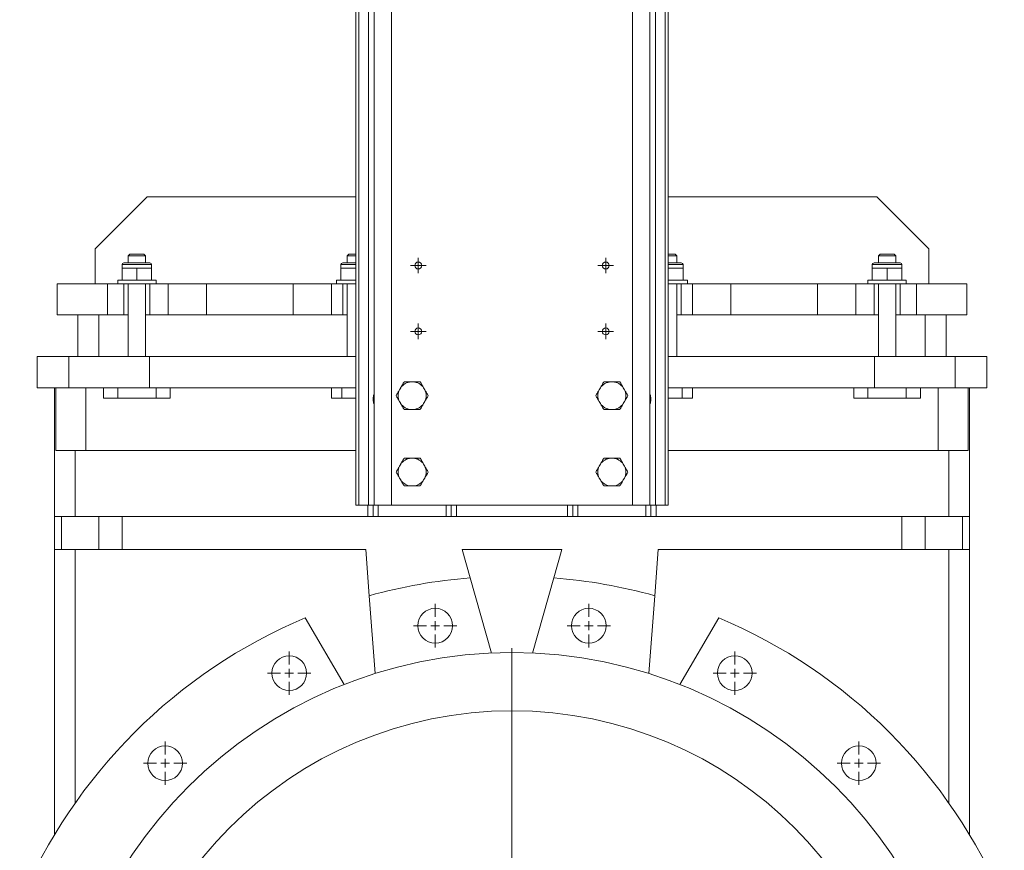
# Model space of a CAD drawing. Header units: millimetres. Extents: x -692 to 531, y -80 to 2308.
# Tile 2 of 7: x -692 to -125, y 860 to 1338. Entities that reach past the tile are written whole.
import ezdxf

# ---------------------------------------------------------------- set-up
doc = ezdxf.new("R2010")
doc.units = ezdxf.units.MM

# ---------------------------------------------------------------- blocks, each defined once
blk = doc.blocks.new('SW_CENTERMARKSYMBOL_0')
at = {"color": 0, "linetype": 'Continuous', "lineweight": 0}
for p, q in [((0, 5), (0, 266)), ((-5, 0), (-266, 0)), ((0, 0), (-2.5, 0)), ((0, 0), (0, 2.5)), ((0, 0), (0, -2.5)), ((0, 0), (2.5, 0)), ((5, 0), (266, 0)), ((0, -5), (0, -266))]:
    blk.add_line(p, q, dxfattribs=at)
blk = doc.blocks.new('SW_CENTERMARKSYMBOL_1')
at = {"color": 0, "linetype": 'Continuous', "lineweight": 0}
for p, q in [((0, 5), (0, 12.5)), ((-5, 0), (-12.5, 0)), ((0, 0), (-2.5, 0)), ((0, 0), (0, 2.5)), ((0, 0), (0, -2.5)), ((0, 0), (2.5, 0)), ((5, 0), (12.5, 0)), ((0, -5), (0, -12.5))]:
    blk.add_line(p, q, dxfattribs=at)
blk = doc.blocks.new('SW_CENTERMARKSYMBOL_2')
at = {"color": 0, "linetype": 'Continuous', "lineweight": 0}
for p, q in [((0, 5), (0, 12.5)), ((-5, 0), (-12.5, 0)), ((0, 0), (-2.5, 0)), ((0, 0), (0, 2.5)), ((0, 0), (0, -2.5)), ((0, 0), (2.5, 0)), ((5, 0), (12.5, 0)), ((0, -5), (0, -12.5))]:
    blk.add_line(p, q, dxfattribs=at)
blk = doc.blocks.new('SW_CENTERMARKSYMBOL_3')
at = {"color": 0, "linetype": 'Continuous', "lineweight": 0}
for p, q in [((0, 5), (0, 12.5)), ((-5, 0), (-12.5, 0)), ((0, 0), (-2.5, 0)), ((0, 0), (0, 2.5)), ((0, 0), (0, -2.5)), ((0, 0), (2.5, 0)), ((5, 0), (12.5, 0)), ((0, -5), (0, -12.5))]:
    blk.add_line(p, q, dxfattribs=at)
blk = doc.blocks.new('SW_CENTERMARKSYMBOL_5')
at = {"color": 0, "linetype": 'Continuous', "lineweight": 0}
for p, q in [((0, 5), (0, 12.5)), ((-5, 0), (-12.5, 0)), ((0, 0), (-2.5, 0)), ((0, 0), (0, 2.5)), ((0, 0), (0, -2.5)), ((0, 0), (2.5, 0)), ((5, 0), (12.5, 0)), ((0, -5), (0, -12.5))]:
    blk.add_line(p, q, dxfattribs=at)
blk = doc.blocks.new('SW_CENTERMARKSYMBOL_6')
at = {"color": 0, "linetype": 'Continuous', "lineweight": 0}
for p, q in [((0, 5), (0, 12.5)), ((-5, 0), (-12.5, 0)), ((0, 0), (-2.5, 0)), ((0, 0), (0, 2.5)), ((0, 0), (0, -2.5)), ((0, 0), (2.5, 0)), ((5, 0), (12.5, 0)), ((0, -5), (0, -12.5))]:
    blk.add_line(p, q, dxfattribs=at)
blk = doc.blocks.new('SW_CENTERMARKSYMBOL_7')
at = {"color": 0, "linetype": 'Continuous', "lineweight": 0}
for p, q in [((0, 5), (0, 12.5)), ((-5, 0), (-12.5, 0)), ((0, 0), (-2.5, 0)), ((0, 0), (0, 2.5)), ((0, 0), (0, -2.5)), ((0, 0), (2.5, 0)), ((5, 0), (12.5, 0)), ((0, -5), (0, -12.5))]:
    blk.add_line(p, q, dxfattribs=at)
blk = doc.blocks.new('SW_CENTERMARKSYMBOL_15')
at = {"color": 0, "linetype": 'Continuous', "lineweight": 0}
for p, q in [((-2.5, 0), (-4.5, 0)), ((0, 0), (-2.5, 0)), ((0, 2.5), (0, 4.5)), ((0, 0), (0, 2.5)), ((0, 0), (0, -2.5)), ((0, 0), (2.5, 0)), ((2.5, 0), (4.5, 0)), ((0, -2.5), (0, -4.5))]:
    blk.add_line(p, q, dxfattribs=at)
blk = doc.blocks.new('SW_CENTERMARKSYMBOL_16')
at = {"color": 0, "linetype": 'Continuous', "lineweight": 0}
for p, q in [((-2.5, 0), (-4.5, 0)), ((0, 0), (-2.5, 0)), ((0, 2.5), (0, 4.5)), ((0, 0), (0, 2.5)), ((0, 0), (0, -2.5)), ((0, 0), (2.5, 0)), ((2.5, 0), (4.5, 0)), ((0, -2.5), (0, -4.5))]:
    blk.add_line(p, q, dxfattribs=at)
blk = doc.blocks.new('SW_CENTERMARKSYMBOL_21')
at = {"color": 0, "linetype": 'Continuous', "lineweight": 0}
for p, q in [((-2.5, 0), (-4.5, 0)), ((0, 0), (-2.5, 0)), ((0, 2.5), (0, 4.5)), ((0, 0), (0, 2.5)), ((0, 0), (0, -2.5)), ((0, 0), (2.5, 0)), ((2.5, 0), (4.5, 0)), ((0, -2.5), (0, -4.5))]:
    blk.add_line(p, q, dxfattribs=at)
blk = doc.blocks.new('SW_CENTERMARKSYMBOL_22')
at = {"color": 0, "linetype": 'Continuous', "lineweight": 0}
for p, q in [((-2.5, 0), (-4.5, 0)), ((0, 0), (-2.5, 0)), ((0, 2.5), (0, 4.5)), ((0, 0), (0, 2.5)), ((0, 0), (0, -2.5)), ((0, 0), (2.5, 0)), ((2.5, 0), (4.5, 0)), ((0, -2.5), (0, -4.5))]:
    blk.add_line(p, q, dxfattribs=at)

msp = doc.modelspace()

# ---------------------------------------------------------------- linework, layer by layer
at = {"color": 7, "linetype": 'Continuous', "lineweight": 15}
for p, q in [((-498.3, 1742.61), (-498.3, 1058.61)), ((-496.43, 1742.61), (-496.43, 1058.61)), ((-490.94, 1742.61), (-490.94, 1058.61)), ((-487.61, 1742.61), (-487.61, 1058.61)), ((-477.64, 1742.61), (-477.64, 1058.61)), ((-338.96, 1742.61), (-338.96, 1058.61)), ((-328.98, 1742.61), (-328.98, 1058.61)), ((-325.66, 1742.61), (-325.66, 1058.61)), ((-320.17, 1742.61), (-320.17, 1058.61)), ((-318.3, 1742.61), (-318.3, 1058.61)), ((-618.3, 1236.11), (-648.3, 1206.11)), ((-618.3, 1236.11), (-498.3, 1236.11)), ((-318.3, 1236.11), (-198.3, 1236.11)), ((-168.3, 1206.11), (-198.3, 1236.11)), ((-648.3, 1186.11), (-648.3, 1206.11)), ((-628.3, 1203.11), (-629.3, 1202.11)), ((-629.3, 1202.11), (-629.3, 1198.11)), ((-624.3, 1202.11), (-629.3, 1202.11)), ((-628.3, 1203.11), (-624.3, 1203.11)), ((-624.3, 1203.11), (-620.3, 1203.11)), ((-619.3, 1202.11), (-624.3, 1202.11)), ((-619.3, 1202.11), (-620.3, 1203.11)), ((-619.3, 1198.11), (-619.3, 1202.11)), ((-502.3, 1203.11), (-503.3, 1202.11)), ((-503.3, 1202.11), (-503.3, 1198.11)), ((-498.3, 1202.11), (-503.3, 1202.11)), ((-502.3, 1203.11), (-498.3, 1203.11)), ((-318.3, 1203.11), (-314.3, 1203.11)), ((-313.3, 1202.11), (-318.3, 1202.11)), ((-313.3, 1202.11), (-314.3, 1203.11)), ((-313.3, 1198.11), (-313.3, 1202.11)), ((-196.3, 1203.11), (-197.3, 1202.11)), ((-197.3, 1202.11), (-197.3, 1198.11)), ((-192.3, 1202.11), (-197.3, 1202.11)), ((-196.3, 1203.11), (-192.3, 1203.11)), ((-192.3, 1203.11), (-188.3, 1203.11)), ((-187.3, 1202.11), (-192.3, 1202.11)), ((-187.3, 1202.11), (-188.3, 1203.11)), ((-187.3, 1198.11), (-187.3, 1202.11)), ((-168.3, 1186.11), (-168.3, 1206.11)), ((-632.8, 1197.11), (-632.8, 1195.11)), ((-631.8, 1198.11), (-624.3, 1198.11)), ((-624.3, 1198.11), (-616.8, 1198.11)), ((-615.8, 1195.11), (-615.8, 1197.11)), ((-506.8, 1197.11), (-506.8, 1195.11)), ((-505.8, 1198.11), (-498.3, 1198.11)), ((-318.3, 1198.11), (-310.8, 1198.11)), ((-309.8, 1195.11), (-309.8, 1197.11)), ((-200.8, 1197.11), (-200.8, 1195.11)), ((-199.8, 1198.11), (-192.3, 1198.11)), ((-192.3, 1198.11), (-184.8, 1198.11)), ((-183.8, 1195.11), (-183.8, 1197.11)), ((-632.8, 1195.11), (-632.8, 1188.11)), ((-632.8, 1195.11), (-628.55, 1195.11)), ((-628.55, 1195.11), (-624.3, 1195.11)), ((-624.3, 1195.11), (-624.3, 1188.11)), ((-624.3, 1195.11), (-620.05, 1195.11)), ((-620.05, 1195.11), (-615.8, 1195.11)), ((-615.8, 1195.11), (-615.8, 1188.11)), ((-506.8, 1195.11), (-506.8, 1188.11)), ((-506.8, 1195.11), (-502.55, 1195.11)), ((-502.55, 1195.11), (-498.3, 1195.11)), ((-314.05, 1195.11), (-318.3, 1195.11)), ((-309.8, 1195.11), (-314.05, 1195.11)), ((-309.8, 1195.11), (-309.8, 1188.11)), ((-200.8, 1195.11), (-200.8, 1188.11)), ((-196.55, 1195.11), (-200.8, 1195.11)), ((-192.3, 1195.11), (-196.55, 1195.11)), ((-192.3, 1195.11), (-192.3, 1188.11)), ((-188.05, 1195.11), (-192.3, 1195.11)), ((-183.8, 1195.11), (-188.05, 1195.11)), ((-183.8, 1195.11), (-183.8, 1188.11)), ((-670.3, 1186.11), (-670.3, 1168.11)), ((-670.3, 1186.11), (-641.3, 1186.11)), ((-641.3, 1186.11), (-641.3, 1168.11)), ((-641.3, 1186.11), (-631.8, 1186.11)), ((-635.3, 1188.11), (-635.3, 1186.11)), ((-635.3, 1188.11), (-624.3, 1188.11)), ((-631.8, 1186.11), (-631.8, 1168.11)), ((-631.8, 1186.11), (-616.8, 1186.11)), ((-629.3, 1186.11), (-629.3, 1144.11)), ((-624.3, 1188.11), (-613.3, 1188.11)), ((-619.3, 1144.11), (-619.3, 1186.11)), ((-616.8, 1186.11), (-616.8, 1168.11)), ((-616.8, 1186.11), (-606.3, 1186.11)), ((-613.3, 1186.11), (-613.3, 1188.11)), ((-606.3, 1186.11), (-606.3, 1168.11)), ((-606.3, 1186.11), (-584.3, 1186.11)), ((-584.3, 1186.11), (-584.3, 1168.11)), ((-584.3, 1186.11), (-534.3, 1186.11)), ((-534.3, 1186.11), (-534.3, 1168.11)), ((-534.3, 1186.11), (-512.3, 1186.11)), ((-512.3, 1186.11), (-512.3, 1168.11)), ((-512.3, 1186.11), (-505.8, 1186.11)), ((-509.3, 1188.11), (-509.3, 1186.11)), ((-509.3, 1188.11), (-498.3, 1188.11)), ((-505.8, 1186.11), (-505.8, 1168.11)), ((-505.8, 1186.11), (-498.3, 1186.11)), ((-503.3, 1186.11), (-503.3, 1144.11)), ((-307.3, 1188.11), (-318.3, 1188.11)), ((-310.8, 1186.11), (-318.3, 1186.11)), ((-313.3, 1144.11), (-313.3, 1186.11)), ((-310.8, 1186.11), (-310.8, 1168.11)), ((-310.8, 1186.11), (-304.3, 1186.11)), ((-307.3, 1186.11), (-307.3, 1188.11)), ((-304.3, 1186.11), (-304.3, 1168.11)), ((-304.3, 1186.11), (-282.3, 1186.11)), ((-282.3, 1186.11), (-282.3, 1168.11)), ((-282.3, 1186.11), (-232.3, 1186.11)), ((-232.3, 1186.11), (-232.3, 1168.11)), ((-232.3, 1186.11), (-210.3, 1186.11)), ((-210.3, 1186.11), (-210.3, 1168.11)), ((-210.3, 1186.11), (-199.8, 1186.11)), ((-203.3, 1188.11), (-203.3, 1186.11)), ((-192.3, 1188.11), (-203.3, 1188.11)), ((-199.8, 1186.11), (-199.8, 1168.11)), ((-184.8, 1186.11), (-199.8, 1186.11)), ((-197.3, 1186.11), (-197.3, 1144.11)), ((-181.3, 1188.11), (-192.3, 1188.11)), ((-187.3, 1144.11), (-187.3, 1186.11)), ((-184.8, 1186.11), (-184.8, 1168.11)), ((-184.8, 1186.11), (-175.3, 1186.11)), ((-181.3, 1186.11), (-181.3, 1188.11)), ((-175.3, 1186.11), (-175.3, 1168.11)), ((-175.3, 1186.11), (-146.3, 1186.11)), ((-146.3, 1186.11), (-146.3, 1168.11)), ((-670.3, 1168.11), (-641.3, 1168.11)), ((-658.3, 1168.11), (-658.3, 1144.11)), ((-646.3, 1168.11), (-646.3, 1144.11)), ((-641.3, 1168.11), (-631.8, 1168.11)), ((-631.8, 1168.11), (-629.3, 1168.11)), ((-619.3, 1168.11), (-616.8, 1168.11)), ((-616.8, 1168.11), (-606.3, 1168.11)), ((-606.3, 1168.11), (-584.3, 1168.11)), ((-584.3, 1168.11), (-534.3, 1168.11)), ((-534.3, 1168.11), (-512.3, 1168.11)), ((-512.3, 1168.11), (-505.8, 1168.11)), ((-505.8, 1168.11), (-503.3, 1168.11)), ((-313.3, 1168.11), (-310.8, 1168.11)), ((-310.8, 1168.11), (-304.3, 1168.11)), ((-304.3, 1168.11), (-282.3, 1168.11)), ((-282.3, 1168.11), (-232.3, 1168.11)), ((-232.3, 1168.11), (-210.3, 1168.11)), ((-210.3, 1168.11), (-199.8, 1168.11)), ((-199.8, 1168.11), (-197.3, 1168.11)), ((-187.3, 1168.11), (-184.8, 1168.11)), ((-184.8, 1168.11), (-175.3, 1168.11)), ((-175.3, 1168.11), (-146.3, 1168.11)), ((-170.3, 1168.11), (-170.3, 1144.11)), ((-158.3, 1168.11), (-158.3, 1144.11)), ((-681.8, 1126.11), (-681.8, 1144.11)), ((-681.8, 1144.11), (-663.52, 1144.11)), ((-663.52, 1126.11), (-663.52, 1144.11)), ((-663.52, 1144.11), (-617.05, 1144.11)), ((-617.05, 1126.11), (-617.05, 1144.11)), ((-617.05, 1144.11), (-498.3, 1144.11)), ((-318.3, 1144.11), (-199.55, 1144.11)), ((-199.55, 1126.11), (-199.55, 1144.11)), ((-199.55, 1144.11), (-153.08, 1144.11)), ((-153.08, 1126.11), (-153.08, 1144.11)), ((-153.08, 1144.11), (-134.8, 1144.11)), ((-134.8, 1126.11), (-134.8, 1144.11)), ((-465.16, 1129.62), (-466.44, 1129.62)), ((-350.16, 1129.62), (-351.44, 1129.62)), ((-681.8, 1126.11), (-663.52, 1126.11)), ((-671.8, 868.62), (-671.8, 1126.11)), ((-671, 1090.11), (-671, 1126.11)), ((-663.52, 1126.11), (-635.18, 1126.11)), ((-653.8, 1090.11), (-653.8, 1126.11)), ((-643.48, 1120.11), (-643.48, 1126.11)), ((-635.33, 1120.11), (-635.33, 1126.11)), ((-621.51, 1126.11), (-635.18, 1126.11)), ((-621.51, 1126.11), (-617.05, 1126.11)), ((-617.05, 1126.11), (-498.3, 1126.11)), ((-613.27, 1120.11), (-613.27, 1126.11)), ((-605.11, 1120.11), (-605.11, 1126.11)), ((-512.3, 1120.11), (-512.3, 1126.11)), ((-506.3, 1120.11), (-506.3, 1126.11)), ((-472.41, 1126.17), (-473.05, 1125.06)), ((-458.55, 1125.06), (-459.19, 1126.17)), ((-357.41, 1126.17), (-358.05, 1125.06)), ((-343.55, 1125.06), (-344.19, 1126.17)), ((-318.3, 1126.11), (-199.55, 1126.11)), ((-310.3, 1120.11), (-310.3, 1126.11)), ((-304.3, 1120.11), (-304.3, 1126.11)), ((-211.48, 1120.11), (-211.48, 1126.11)), ((-203.33, 1120.11), (-203.33, 1126.11)), ((-199.55, 1126.11), (-195.08, 1126.11)), ((-181.42, 1126.11), (-195.08, 1126.11)), ((-181.42, 1126.11), (-153.08, 1126.11)), ((-181.27, 1120.11), (-181.27, 1126.11)), ((-173.11, 1120.11), (-173.11, 1126.11)), ((-162.8, 1090.11), (-162.8, 1126.11)), ((-153.08, 1126.11), (-134.8, 1126.11)), ((-145.6, 1126.11), (-145.6, 1090.11)), ((-144.8, 868.62), (-144.8, 1126.11)), ((-635.33, 1120.11), (-643.48, 1120.11)), ((-613.27, 1120.11), (-635.33, 1120.11)), ((-605.11, 1120.11), (-613.27, 1120.11)), ((-506.3, 1120.11), (-512.3, 1120.11)), ((-498.3, 1120.11), (-506.3, 1120.11)), ((-473.05, 1118.17), (-472.41, 1117.06)), ((-459.19, 1117.06), (-458.55, 1118.17)), ((-358.05, 1118.17), (-357.41, 1117.06)), ((-344.19, 1117.06), (-343.55, 1118.17)), ((-310.3, 1120.11), (-318.3, 1120.11)), ((-304.3, 1120.11), (-310.3, 1120.11)), ((-203.33, 1120.11), (-211.48, 1120.11)), ((-181.27, 1120.11), (-203.33, 1120.11)), ((-173.11, 1120.11), (-181.27, 1120.11)), ((-466.44, 1113.61), (-465.16, 1113.61)), ((-351.44, 1113.61), (-350.16, 1113.61)), ((-653.8, 1090.11), (-671, 1090.11)), ((-659.8, 1052.11), (-659.8, 1090.11)), ((-498.3, 1090.11), (-653.8, 1090.11)), ((-162.8, 1090.11), (-318.3, 1090.11)), ((-145.6, 1090.11), (-162.8, 1090.11)), ((-156.8, 1052.11), (-156.8, 1090.11)), ((-465.16, 1085.62), (-466.44, 1085.62)), ((-350.16, 1085.62), (-351.44, 1085.62)), ((-472.41, 1082.17), (-473.05, 1081.06)), ((-458.55, 1081.06), (-459.19, 1082.17)), ((-357.41, 1082.17), (-358.05, 1081.06)), ((-343.55, 1081.06), (-344.19, 1082.17)), ((-473.05, 1074.17), (-472.41, 1073.06)), ((-459.19, 1073.06), (-458.55, 1074.17)), ((-358.05, 1074.17), (-357.41, 1073.06)), ((-344.19, 1073.06), (-343.55, 1074.17)), ((-466.44, 1069.61), (-465.16, 1069.61)), ((-351.44, 1069.61), (-350.16, 1069.61)), ((-498.3, 1058.61), (-496.43, 1058.61)), ((-496.43, 1058.61), (-490.94, 1058.61)), ((-490.94, 1058.61), (-487.61, 1058.61)), ((-488.3, 1052.11), (-488.3, 1058.61)), ((-487.61, 1058.61), (-477.64, 1058.61)), ((-485.3, 1052.11), (-485.3, 1058.61)), ((-477.64, 1058.61), (-338.96, 1058.61)), ((-446.3, 1052.11), (-446.3, 1058.61)), ((-443.3, 1052.11), (-443.3, 1058.61)), ((-373.3, 1052.11), (-373.3, 1058.61)), ((-370.3, 1052.11), (-370.3, 1058.61)), ((-338.96, 1058.61), (-328.98, 1058.61)), ((-331.3, 1052.11), (-331.3, 1058.61)), ((-328.98, 1058.61), (-325.66, 1058.61)), ((-328.3, 1052.11), (-328.3, 1058.61)), ((-325.66, 1058.61), (-320.17, 1058.61)), ((-320.17, 1058.61), (-318.3, 1058.61)), ((-671.8, 1033.11), (-671.8, 1052.11)), ((-667.7, 1052.11), (-671.8, 1052.11)), ((-667.7, 1033.11), (-667.7, 1052.11)), ((-646.16, 1052.11), (-667.7, 1052.11)), ((-646.16, 1033.11), (-646.16, 1052.11)), ((-632.73, 1052.11), (-646.16, 1052.11)), ((-632.73, 1033.11), (-632.73, 1052.11)), ((-488.3, 1052.11), (-632.73, 1052.11)), ((-485.3, 1052.11), (-488.3, 1052.11)), ((-446.3, 1052.11), (-485.3, 1052.11)), ((-443.3, 1052.11), (-446.3, 1052.11)), ((-373.3, 1052.11), (-443.3, 1052.11)), ((-370.3, 1052.11), (-373.3, 1052.11)), ((-331.3, 1052.11), (-370.3, 1052.11)), ((-328.3, 1052.11), (-331.3, 1052.11)), ((-183.87, 1052.11), (-328.3, 1052.11)), ((-183.87, 1033.11), (-183.87, 1052.11)), ((-170.43, 1052.11), (-183.87, 1052.11)), ((-170.43, 1033.11), (-170.43, 1052.11)), ((-148.9, 1052.11), (-170.43, 1052.11)), ((-148.9, 1033.11), (-148.9, 1052.11)), ((-144.8, 1052.11), (-148.9, 1052.11)), ((-144.8, 1033.11), (-144.8, 1052.11)), ((-667.7, 1033.11), (-671.8, 1033.11)), ((-646.16, 1033.11), (-667.7, 1033.11)), ((-659.8, 887.04), (-659.8, 1033.11)), ((-632.73, 1033.11), (-646.16, 1033.11)), ((-492.49, 1033.11), (-632.73, 1033.11)), ((-492.49, 1033.11), (-490.5, 1006.42)), ((-379.57, 1033.11), (-437.03, 1033.11)), ((-432.4, 1016.67), (-437.03, 1033.11)), ((-379.57, 1033.11), (-384.2, 1016.67)), ((-326.1, 1006.42), (-324.11, 1033.11)), ((-183.87, 1033.11), (-324.11, 1033.11)), ((-170.43, 1033.11), (-183.87, 1033.11)), ((-148.9, 1033.11), (-170.43, 1033.11)), ((-156.8, 887.04), (-156.8, 1033.11)), ((-144.8, 1033.11), (-148.9, 1033.11)), ((-420.19, 973.35), (-432.4, 1016.67)), ((-384.2, 1016.67), (-396.41, 973.35)), ((-490.5, 1006.42), (-487.16, 961.54)), ((-329.44, 961.54), (-326.1, 1006.42)), ((-504.94, 955.25), (-527.4, 993.61)), ((-289.2, 993.61), (-311.65, 955.25))]:
    msp.add_line(p, q, dxfattribs=at)
at = {"color": 8, "linetype": 'Continuous', "lineweight": 15}
for p, q in [((-624.3, 1197.11), (-632.8, 1197.11)), ((-615.8, 1197.11), (-624.3, 1197.11)), ((-498.3, 1197.11), (-506.8, 1197.11)), ((-309.8, 1197.11), (-318.3, 1197.11)), ((-192.3, 1197.11), (-200.8, 1197.11)), ((-183.8, 1197.11), (-192.3, 1197.11)), ((-491.3, 1052.11), (-491.3, 1058.61)), ((-440.3, 1052.11), (-440.3, 1058.61)), ((-376.3, 1052.11), (-376.3, 1058.61)), ((-325.3, 1052.11), (-325.3, 1058.61))]:
    msp.add_line(p, q, dxfattribs=at)
at = {"color": 7, "linetype": 'Continuous', "lineweight": 15}
for centre, radius in [((-462.3, 1196.61), 2), ((-354.3, 1196.61), 2), ((-462.3, 1158.61), 2), ((-354.3, 1158.61), 2), ((-452.49, 989.14), 10), ((-364.11, 989.14), 10), ((-408.3, 710.11), 263.5), ((-536.55, 961.82), 10), ((-280.05, 961.82), 10), ((-408.3, 710.11), 230), ((-608.06, 909.87), 10), ((-208.54, 909.87), 10)]:
    msp.add_circle(centre, radius, dxfattribs=at)
for centre, radius, start, end in [((-631.8, 1197.11), 1, 90, 180), ((-616.8, 1197.11), 1, 0, 90), ((-505.8, 1197.11), 1, 90, 180), ((-310.8, 1197.11), 1, 0, 90), ((-199.8, 1197.11), 1, 90, 180), ((-184.8, 1197.11), 1, 0, 90), ((-465.8, 1121.61), 8.03, 94.5671, 145.4329), ((-465.8, 1121.61), 8.03, 34.5671, 85.4329), ((-350.8, 1121.61), 8.03, 94.5671, 145.4329), ((-350.8, 1121.61), 8.03, 34.5671, 85.4329), ((-465.8, 1121.61), 8.03, 154.5671, 205.4329), ((-465.8, 1121.61), 8.03, 334.5671, 25.4329), ((-350.8, 1121.61), 8.03, 154.5671, 205.4329), ((-350.8, 1121.61), 8.03, 334.5671, 25.4329), ((-465.8, 1121.61), 8.03, 214.5671, 265.4329), ((-465.8, 1121.61), 8.03, 274.5671, 325.4329), ((-350.8, 1121.61), 8.03, 214.5671, 265.4329), ((-350.8, 1121.61), 8.03, 274.5671, 325.4329), ((-465.8, 1077.61), 8.03, 94.5671, 145.4329), ((-465.8, 1077.61), 8.03, 34.5671, 85.4329), ((-350.8, 1077.61), 8.03, 94.5671, 145.4329), ((-350.8, 1077.61), 8.03, 34.5671, 85.4329), ((-465.8, 1077.61), 8.03, 154.5671, 205.4329), ((-465.8, 1077.61), 8.03, 334.5671, 25.4329), ((-350.8, 1077.61), 8.03, 154.5671, 205.4329), ((-350.8, 1077.61), 8.03, 334.5671, 25.4329), ((-465.8, 1077.61), 8.03, 214.5671, 265.4329), ((-465.8, 1077.61), 8.03, 274.5671, 325.4329), ((-350.8, 1077.61), 8.03, 214.5671, 265.4329), ((-350.8, 1077.61), 8.03, 274.5671, 325.4329), ((-408.3, 710.11), 307.5, 94.4949, 105.5051), ((-408.3, 710.11), 307.5, 74.4949, 85.5051), ((-408.3, 710.11), 307.5, 112.7871, 157.2129), ((-408.3, 710.11), 307.5, 22.7871, 67.2129)]:
    msp.add_arc(centre, radius, start, end, dxfattribs=at)
for centre in [(-488.01, 1119.61), (-328.59, 1119.61)]:
    msp.add_ellipse(centre, major_axis=(0, 2.5), ratio=0.069927, dxfattribs=at)
for points in [[(-472.41, 1126.17), (-472.07, 1126.75), (-471.74, 1127.33), (-471.07, 1128.49), (-470.74, 1129.06), (-470.42, 1129.62)], [(-470.42, 1129.62), (-469.77, 1129.62), (-469.12, 1129.62), (-467.79, 1129.62), (-467.11, 1129.62), (-466.44, 1129.62)], [(-465.16, 1129.62), (-464.49, 1129.62), (-463.82, 1129.62), (-462.49, 1129.62), (-461.83, 1129.62), (-461.18, 1129.62)], [(-357.41, 1126.17), (-357.07, 1126.75), (-356.74, 1127.33), (-356.07, 1128.49), (-355.74, 1129.06), (-355.42, 1129.62)], [(-355.42, 1129.62), (-354.77, 1129.62), (-354.12, 1129.62), (-352.79, 1129.62), (-352.11, 1129.62), (-351.44, 1129.62)], [(-350.16, 1129.62), (-349.49, 1129.62), (-348.82, 1129.62), (-347.49, 1129.62), (-346.83, 1129.62), (-346.18, 1129.62)], [(-475.04, 1121.61), (-474.71, 1122.17), (-474.39, 1122.75), (-473.72, 1123.9), (-473.38, 1124.48), (-473.05, 1125.06)], [(-456.56, 1121.61), (-456.88, 1122.17), (-457.21, 1122.74), (-457.87, 1123.89), (-458.21, 1124.47), (-458.55, 1125.06)], [(-360.04, 1121.61), (-359.71, 1122.17), (-359.39, 1122.75), (-358.72, 1123.9), (-358.38, 1124.48), (-358.05, 1125.06)], [(-341.56, 1121.61), (-341.88, 1122.17), (-342.21, 1122.74), (-342.87, 1123.89), (-343.21, 1124.47), (-343.55, 1125.06)], [(-475.04, 1121.61), (-474.72, 1121.05), (-474.39, 1120.49), (-473.73, 1119.34), (-473.39, 1118.76), (-473.05, 1118.17)], [(-472.41, 1117.06), (-472.07, 1116.47), (-471.73, 1115.88), (-471.07, 1114.74), (-470.74, 1114.17), (-470.42, 1113.61)], [(-461.18, 1113.61), (-460.86, 1114.17), (-460.53, 1114.73), (-459.87, 1115.88), (-459.53, 1116.47), (-459.19, 1117.06)], [(-360.04, 1121.61), (-359.72, 1121.05), (-359.39, 1120.49), (-358.73, 1119.34), (-358.39, 1118.76), (-358.05, 1118.17)], [(-357.41, 1117.06), (-357.07, 1116.47), (-356.73, 1115.88), (-356.07, 1114.74), (-355.74, 1114.17), (-355.42, 1113.61)], [(-346.18, 1113.61), (-345.86, 1114.17), (-345.53, 1114.73), (-344.87, 1115.88), (-344.53, 1116.47), (-344.19, 1117.06)], [(-470.42, 1113.61), (-469.77, 1113.61), (-469.12, 1113.61), (-467.79, 1113.61), (-467.11, 1113.61), (-466.44, 1113.61)], [(-465.16, 1113.61), (-464.49, 1113.61), (-463.82, 1113.61), (-462.49, 1113.61), (-461.83, 1113.61), (-461.18, 1113.61)], [(-355.42, 1113.61), (-354.77, 1113.61), (-354.12, 1113.61), (-352.79, 1113.61), (-352.11, 1113.61), (-351.44, 1113.61)], [(-350.16, 1113.61), (-349.49, 1113.61), (-348.82, 1113.61), (-347.49, 1113.61), (-346.83, 1113.61), (-346.18, 1113.61)], [(-472.41, 1082.17), (-472.07, 1082.75), (-471.74, 1083.33), (-471.07, 1084.49), (-470.74, 1085.06), (-470.42, 1085.62)], [(-470.42, 1085.62), (-469.77, 1085.62), (-469.12, 1085.62), (-467.79, 1085.62), (-467.11, 1085.62), (-466.44, 1085.62)], [(-465.16, 1085.62), (-464.49, 1085.62), (-463.82, 1085.62), (-462.49, 1085.62), (-461.83, 1085.62), (-461.18, 1085.62)], [(-357.41, 1082.17), (-357.07, 1082.75), (-356.74, 1083.33), (-356.07, 1084.49), (-355.74, 1085.06), (-355.42, 1085.62)], [(-355.42, 1085.62), (-354.77, 1085.62), (-354.12, 1085.62), (-352.79, 1085.62), (-352.11, 1085.62), (-351.44, 1085.62)], [(-350.16, 1085.62), (-349.49, 1085.62), (-348.82, 1085.62), (-347.49, 1085.62), (-346.83, 1085.62), (-346.18, 1085.62)], [(-475.04, 1077.61), (-474.71, 1078.17), (-474.39, 1078.75), (-473.72, 1079.9), (-473.38, 1080.48), (-473.05, 1081.06)], [(-475.04, 1077.61), (-474.72, 1077.05), (-474.39, 1076.49), (-473.73, 1075.34), (-473.39, 1074.76), (-473.05, 1074.17)], [(-456.56, 1077.61), (-456.88, 1078.17), (-457.21, 1078.74), (-457.87, 1079.89), (-458.21, 1080.47), (-458.55, 1081.06)], [(-360.04, 1077.61), (-359.71, 1078.17), (-359.39, 1078.75), (-358.72, 1079.9), (-358.38, 1080.48), (-358.05, 1081.06)], [(-360.04, 1077.61), (-359.72, 1077.05), (-359.39, 1076.49), (-358.73, 1075.34), (-358.39, 1074.76), (-358.05, 1074.17)], [(-341.56, 1077.61), (-341.88, 1078.17), (-342.21, 1078.74), (-342.87, 1079.89), (-343.21, 1080.47), (-343.55, 1081.06)], [(-472.41, 1073.06), (-472.07, 1072.47), (-471.73, 1071.88), (-471.07, 1070.74), (-470.74, 1070.17), (-470.42, 1069.61)], [(-461.18, 1069.61), (-460.86, 1070.17), (-460.53, 1070.73), (-459.87, 1071.88), (-459.53, 1072.47), (-459.19, 1073.06)], [(-357.41, 1073.06), (-357.07, 1072.47), (-356.73, 1071.88), (-356.07, 1070.74), (-355.74, 1070.17), (-355.42, 1069.61)], [(-346.18, 1069.61), (-345.86, 1070.17), (-345.53, 1070.73), (-344.87, 1071.88), (-344.53, 1072.47), (-344.19, 1073.06)], [(-470.42, 1069.61), (-469.77, 1069.61), (-469.12, 1069.61), (-467.79, 1069.61), (-467.11, 1069.61), (-466.44, 1069.61)], [(-465.16, 1069.61), (-464.49, 1069.61), (-463.82, 1069.61), (-462.49, 1069.61), (-461.83, 1069.61), (-461.18, 1069.61)], [(-355.42, 1069.61), (-354.77, 1069.61), (-354.12, 1069.61), (-352.79, 1069.61), (-352.11, 1069.61), (-351.44, 1069.61)], [(-350.16, 1069.61), (-349.49, 1069.61), (-348.82, 1069.61), (-347.49, 1069.61), (-346.83, 1069.61), (-346.18, 1069.61)]]:
    msp.add_open_spline(points, degree=3, knots=[0, 0, 0, 0, 0.5, 0.5, 1, 1, 1, 1], dxfattribs=at)
for points in [[(-459.19, 1126.17), (-459.87, 1127.34), (-460.53, 1128.49), (-461.18, 1129.62)], [(-344.19, 1126.17), (-344.87, 1127.34), (-345.53, 1128.49), (-346.18, 1129.62)], [(-458.55, 1118.17), (-457.87, 1119.34), (-457.21, 1120.49), (-456.56, 1121.61)], [(-343.55, 1118.17), (-342.87, 1119.34), (-342.21, 1120.49), (-341.56, 1121.61)], [(-459.19, 1082.17), (-459.87, 1083.34), (-460.53, 1084.49), (-461.18, 1085.62)], [(-344.19, 1082.17), (-344.87, 1083.34), (-345.53, 1084.49), (-346.18, 1085.62)], [(-458.55, 1074.17), (-457.87, 1075.34), (-457.21, 1076.49), (-456.56, 1077.61)], [(-343.55, 1074.17), (-342.87, 1075.34), (-342.21, 1076.49), (-341.56, 1077.61)]]:
    msp.add_open_spline(points, degree=3, dxfattribs=at)

# ---------------------------------------------------------------- block references
at = {"color": 7, "linetype": 'Continuous', "lineweight": 0}
for name, p in [('SW_CENTERMARKSYMBOL_15', (-462.3, 1196.61)), ('SW_CENTERMARKSYMBOL_22', (-354.3, 1196.61)), ('SW_CENTERMARKSYMBOL_16', (-462.3, 1158.61)), ('SW_CENTERMARKSYMBOL_21', (-354.3, 1158.61)), ('SW_CENTERMARKSYMBOL_1', (-452.49, 989.14)), ('SW_CENTERMARKSYMBOL_7', (-364.11, 989.14)), ('SW_CENTERMARKSYMBOL_0', (-408.3, 710.11)), ('SW_CENTERMARKSYMBOL_2', (-536.55, 961.82)), ('SW_CENTERMARKSYMBOL_6', (-280.05, 961.82)), ('SW_CENTERMARKSYMBOL_3', (-608.06, 909.87)), ('SW_CENTERMARKSYMBOL_5', (-208.54, 909.87))]:
    msp.add_blockref(name, p, dxfattribs=at)

doc.saveas('drawing.dxf')
